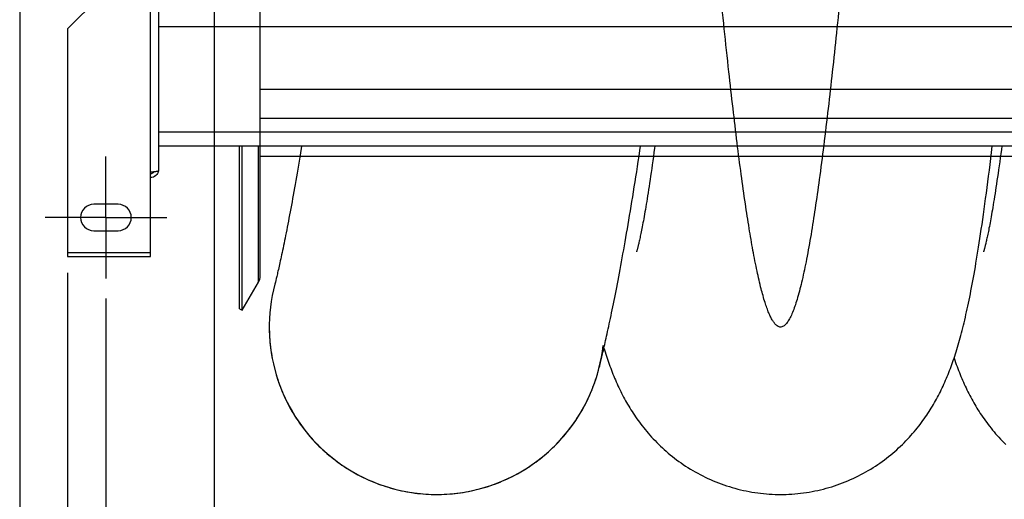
# Model space of a CAD drawing. Extents: x 0 to 594, y 0 to 420.
# Tile 7 of 33: x 231 to 279, y 48 to 71. Entities that reach past the tile are written whole.
import ezdxf

# ---------------------------------------------------------------- set-up
doc = ezdxf.new("R2010")
doc.units = 0
doc.header["$LTSCALE"] = 32.67
doc.linetypes.add('CENTER', pattern=[0.6, 0.375, -0.075, 0.075, -0.075])
doc.layers.get('0').update_dxf_attribs({"linetype": 'CONTINUOUS'})
for name, color, linetype in [('110528_DXF_CONTINUOUS_LINE', 7, 'CONTINUOUS'), ('110528_DXF_DIMENSION', 7, 'CONTINUOUS'), ('110534_DXF_AXIS', 7, 'CONTINUOUS'), ('110534_DXF_CONTINUOUS_LINE', 7, 'CONTINUOUS'), ('110653_DXF_CONTINUOUS_LINE', 7, 'CONTINUOUS'), ('110803_DXF_CONTINUOUS_LINE', 7, 'CONTINUOUS'), ('ASE_125_150-15_DXF_DIMENSI', 7, 'CONTINUOUS'), ('HOSE_125_150DXF_CONTINUOUS', 7, 'CONTINUOUS')]:
    doc.layers.add(name, color=color, linetype=linetype)
doc.styles.get("Standard").update_dxf_attribs({"font": 'txt', "width": 0.7})
doc.dimstyles.new('DIMSTYLE_2', dxfattribs={"dimtxt": 3.5, "dimasz": 3, "dimexe": 1.5, "dimexo": 1, "dimgap": 0.875, "dimtad": 1, "dimdec": 3, "dimlfac": 10, "dimtxsty": 'STANDARD', "dimblk": '_ARROW_FILLED', "dimblk1": '_ARROW_FILLED', "dimblk2": '_ARROW_FILLED', "dimcen": 0.09, "dimazin": 3, "dimtp": 1.2, "dimtm": 1.2, "dimtfac": 1, "dimtdec": 3, "dimtofl": 0, "dimtmove": 0, "dimatfit": 3, "dimtolj": 1})

# ---------------------------------------------------------------- blocks, each defined once
blk = doc.blocks.new('_ARROW_FILLED')
at = {"color": 0, "linetype": 'BYBLOCK'}
blk.add_solid([(0, 0), (-1, 0.167), (-1, -0.167)], dxfattribs=at)
blk = doc.blocks.new('*D3')
at = {"layer": 'ASE_125_150-15_DXF_DIMENSI', "color": 2, "linetype": 'CONTINUOUS'}
for p, q in [((234.927, 57.738), (234.927, 34.588)), ((372.327, 57.738), (372.327, 34.588)), ((234.927, 36.088), (303.627, 36.088)), ((372.327, 36.088), (303.627, 36.088))]:
    blk.add_line(p, q, dxfattribs=at)
at = {"layer": 'ASE_125_150-15_DXF_DIMENSI', "color": 2, "linetype": 'CONTINUOUS', "xscale": 3, "yscale": 3, "zscale": 3, "rotation": 180}
blk.add_blockref('_ARROW_FILLED', (234.927, 36.088), dxfattribs=at)
at = {"layer": 'ASE_125_150-15_DXF_DIMENSI', "color": 2, "linetype": 'CONTINUOUS', "xscale": 3, "yscale": 3, "zscale": 3}
blk.add_blockref('_ARROW_FILLED', (372.327, 36.088), dxfattribs=at)
at = {"layer": 'ASE_125_150-15_DXF_DIMENSI', "color": 2, "linetype": 'CONTINUOUS', "insert": (303.627, 40.463), "char_height": 3.5, "width": 15, "attachment_point": 2}
blk.add_mtext('1374', dxfattribs=at)
blk = doc.blocks.new('*D4')
at = {"layer": 'ASE_125_150-15_DXF_DIMENSI', "color": 2, "linetype": 'CONTINUOUS'}
for p, q in [((233.027, 59.011), (233.027, 24.588)), ((374.227, 59.011), (374.227, 24.588)), ((233.027, 26.088), (303.627, 26.088)), ((374.227, 26.088), (303.627, 26.088))]:
    blk.add_line(p, q, dxfattribs=at)
at = {"layer": 'ASE_125_150-15_DXF_DIMENSI', "color": 2, "linetype": 'CONTINUOUS', "xscale": 3, "yscale": 3, "zscale": 3, "rotation": 180}
blk.add_blockref('_ARROW_FILLED', (233.027, 26.088), dxfattribs=at)
at = {"layer": 'ASE_125_150-15_DXF_DIMENSI', "color": 2, "linetype": 'CONTINUOUS', "xscale": 3, "yscale": 3, "zscale": 3}
blk.add_blockref('_ARROW_FILLED', (374.227, 26.088), dxfattribs=at)
at = {"layer": 'ASE_125_150-15_DXF_DIMENSI', "color": 2, "linetype": 'CONTINUOUS', "insert": (303.627, 30.463), "char_height": 3.5, "width": 14.25, "attachment_point": 2}
blk.add_mtext('1412', dxfattribs=at)
blk = doc.blocks.new('*D7')
at = {"layer": 'ASE_125_150-15_DXF_DIMENSI', "color": 2, "linetype": 'CONTINUOUS'}
for p, q in [((230.677, 78.363), (230.677, 14.588)), ((382.277, 73.18), (382.277, 14.588)), ((230.677, 16.088), (306.477, 16.088)), ((382.277, 16.088), (306.477, 16.088))]:
    blk.add_line(p, q, dxfattribs=at)
at = {"layer": 'ASE_125_150-15_DXF_DIMENSI', "color": 2, "linetype": 'CONTINUOUS', "xscale": 3, "yscale": 3, "zscale": 3, "rotation": 180}
blk.add_blockref('_ARROW_FILLED', (230.677, 16.088), dxfattribs=at)
at = {"layer": 'ASE_125_150-15_DXF_DIMENSI', "color": 2, "linetype": 'CONTINUOUS', "xscale": 3, "yscale": 3, "zscale": 3}
blk.add_blockref('_ARROW_FILLED', (382.277, 16.088), dxfattribs=at)
at = {"layer": 'ASE_125_150-15_DXF_DIMENSI', "color": 2, "linetype": 'CONTINUOUS', "insert": (306.477, 20.463), "char_height": 3.5, "width": 13.875, "attachment_point": 2}
blk.add_mtext('1516', dxfattribs=at)

msp = doc.modelspace()

# ---------------------------------------------------------------- linework, layer by layer
at = {"layer": '110528_DXF_CONTINUOUS_LINE', "color": 3, "linetype": 'CONTINUOUS'}
msp.add_line((241.50888, 57.23774), (241.50888, 65.24741), dxfattribs=at)
at = {"layer": '110528_DXF_CONTINUOUS_LINE', "color": 7, "linetype": 'CONTINUOUS'}
for p, q in [((241.63879, 57.16274), (241.63879, 65.24741)), ((242.52491, 58.87171), (242.52491, 65.24741)), ((241.63879, 57.16274), (242.43783, 58.54671)), ((241.50888, 57.23774), (241.63879, 57.16274))]:
    msp.add_line(p, q, dxfattribs=at)
at = {"layer": '110528_DXF_CONTINUOUS_LINE', "color": 9, "linetype": 'CONTINUOUS'}
msp.add_line((242.43783, 58.54671), (242.43783, 65.24741), dxfattribs=at)
at = {"layer": '110528_DXF_CONTINUOUS_LINE', "color": 7, "linetype": 'CONTINUOUS'}
msp.add_arc((241.87491, 58.87171), 0.65, 330, 360, dxfattribs=at)
at = {"layer": '110528_DXF_DIMENSION', "color": 2, "linetype": 'CONTINUOUS'}
msp.add_line((240.27716, 45.98831), (240.27716, 128.48716), dxfattribs=at)
at = {"layer": '110534_DXF_AXIS', "color": 7, "linetype": 'CENTER'}
for q in [(234.92716, 64.73775), (231.92715, 61.73774), (234.92716, 58.73773), (237.92717, 61.73774)]:
    msp.add_line((234.92716, 61.73774), q, dxfattribs=at)
at = {"layer": '110534_DXF_CONTINUOUS_LINE', "color": 3, "linetype": 'CONTINUOUS'}
for p, q in [((237.52716, 64.04569), (237.52716, 74.73774)), ((233.02716, 71.03243), (236.02716, 74.03243)), ((233.02716, 71.03243), (233.02716, 59.81107)), ((237.12716, 59.81107), (237.12716, 63.98548)), ((235.52716, 62.38774), (234.32716, 62.38774)), ((234.32716, 61.08774), (235.52716, 61.08774)), ((233.02716, 59.81108), (237.12716, 59.81108))]:
    msp.add_line(p, q, dxfattribs=at)
at = {"layer": '110534_DXF_CONTINUOUS_LINE', "color": 9, "linetype": 'CONTINUOUS'}
for p, q in [((237.12716, 63.98548), (237.12716, 74.22639)), ((233.02716, 60.01108), (237.12716, 60.01108))]:
    msp.add_line(p, q, dxfattribs=at)
at = {"layer": '110534_DXF_CONTINUOUS_LINE', "color": 3, "linetype": 'CONTINUOUS'}
for centre, radius, start, end in [((237.13572, 64.10307), 0.39145, 349.890846, 350.655354), ((234.32716, 61.73774), 0.65, 90, 270), ((235.52716, 61.73774), 0.65, 270, 90)]:
    msp.add_arc(centre, radius, start, end, dxfattribs=at)
for points, knots in [([(237.12716, 63.98548), (237.1782, 63.99037), (237.25235, 63.99746), (237.34656, 64.00756), (237.40659, 64.01494), (237.45535, 64.02193), (237.49308, 64.02949), (237.51435, 64.03507), (237.52716, 64.0421), (237.52716, 64.04569)], [0, 0, 0, 0, 0.37771184, 0.54853637, 0.69852876, 0.82207755, 0.91471109, 0.97358369, 1, 1, 1, 1]), ([(237.52109, 64.03436), (237.50521, 63.94532), (237.40581, 63.77282), (237.21825, 63.70749), (237.12716, 63.70749)], [0, 0, 0, 0, 0.49822857, 1, 1, 1, 1])]:
    msp.add_open_spline(points, degree=3, knots=knots, dxfattribs=at)
at = {"layer": '110534_DXF_CONTINUOUS_LINE', "color": 7, "linetype": 'CONTINUOUS'}
msp.add_open_spline([(237.12716, 63.90526), (237.16134, 63.90526), (237.23073, 63.92313), (237.28198, 63.97332), (237.29941, 64.00253)], degree=3, knots=[0, 0, 0, 0, 0.50119096, 1, 1, 1, 1], dxfattribs=at)
at = {"layer": '110653_DXF_CONTINUOUS_LINE', "color": 9, "linetype": 'CONTINUOUS'}
for p, q in [((242.52491, 64.73774), (242.52491, 89.41992)), ((242.52491, 68.06681), (342.32491, 68.06681)), ((342.32491, 64.73774), (242.52491, 64.73774))]:
    msp.add_line(p, q, dxfattribs=at)
at = {"layer": '110653_DXF_CONTINUOUS_LINE', "color": 3, "linetype": 'CONTINUOUS'}
for p, q in [((244.48578, 64.73774), (242.52491, 64.73774)), ((261.89883, 64.73774), (261.1915, 64.73774)), ((278.99617, 64.73774), (278.53528, 64.73774))]:
    msp.add_line(p, q, dxfattribs=at)
at = {"layer": '110803_DXF_CONTINUOUS_LINE', "color": 9, "linetype": 'CONTINUOUS'}
for p, q in [((369.72716, 71.13774), (237.52716, 71.13774)), ((369.72716, 65.94741), (237.52716, 65.94741))]:
    msp.add_line(p, q, dxfattribs=at)
at = {"layer": '110803_DXF_CONTINUOUS_LINE', "color": 7, "linetype": 'CONTINUOUS'}
msp.add_line((369.72716, 65.24741), (237.52716, 65.24741), dxfattribs=at)
at = {"layer": 'HOSE_125_150DXF_CONTINUOUS', "color": 9, "linetype": 'CONTINUOUS'}
for p, q in [((242.52491, 64.73774), (242.52491, 109.60274)), ((242.52491, 68.06681), (342.32491, 68.06681)), ((242.52491, 66.63157), (364.52491, 66.63157)), ((342.32491, 64.73774), (242.52491, 64.73774))]:
    msp.add_line(p, q, dxfattribs=at)
at = {"layer": 'HOSE_125_150DXF_CONTINUOUS', "color": 7, "linetype": 'CONTINUOUS'}
for p, q in [((243.31694, 58.72477), (243.29453, 58.63158)), ((243.34272, 58.83362), (243.31694, 58.72477)), ((243.26058, 58.49335), (243.24922, 58.44807)), ((243.27562, 58.55408), (243.26058, 58.49335)), ((243.29453, 58.63158), (243.27562, 58.55408)), ((259.21264, 54.27367), (259.23124, 54.34556)), ((259.23124, 54.34556), (259.2538, 54.43435)), ((259.2538, 54.43435), (259.27963, 54.53767)), ((259.16409, 54.09453), (259.19707, 54.21473)), ((259.19707, 54.21473), (259.21264, 54.27367))]:
    msp.add_line(p, q, dxfattribs=at)
for points in [[(244.56981, 65.24741), (244.55085, 65.13126), (244.51663, 64.92344), (244.4826, 64.7186), (244.44876, 64.51667), (244.41514, 64.31775), (244.38177, 64.12204), (244.3487, 63.92956), (244.3159, 63.7403), (244.28341, 63.55434), (244.25126, 63.37186), (244.21944, 63.19268), (244.18787, 63.01643), (244.15657, 62.84304), (244.12556, 62.6726), (244.09481, 62.50495), (244.06434, 62.3401), (244.03414, 62.17811), (244.00424, 62.01894), (243.9746, 61.86247), (243.94528, 61.70889), (243.91635, 61.5585), (243.88783, 61.41143), (243.85973, 61.26761), (243.83204, 61.12699), (243.80479, 60.98969), (243.77798, 60.85566), (243.75158, 60.7247), (243.72558, 60.5967), (243.70004, 60.47185), (243.67499, 60.35041), (243.65048, 60.23243), (243.6265, 60.11793), (243.60311, 60.00704), (243.58031, 59.8998), (243.55812, 59.79617), (243.53655, 59.69619), (243.51565, 59.59997), (243.49539, 59.50742), (243.47575, 59.41832), (243.45675, 59.33272), (243.4384, 59.25068), (243.42069, 59.1721), (243.40364, 59.09702), (243.38729, 59.02556), (243.37167, 58.95778), (243.3568, 58.89378), (243.34272, 58.83362)], [(259.27963, 54.53767), (259.29386, 54.59529), (259.30892, 54.65677), (259.32479, 54.72203), (259.34143, 54.79095), (259.35882, 54.86354), (259.37697, 54.93984), (259.39585, 55.01977), (259.41543, 55.10327), (259.43573, 55.1904), (259.45671, 55.28111), (259.47834, 55.37529), (259.50059, 55.47283), (259.52341, 55.5736), (259.54679, 55.67756), (259.57073, 55.78478), (259.59519, 55.8951), (259.62016, 56.00854), (259.64571, 56.12549), (259.67185, 56.24604), (259.69854, 56.37006), (259.7258, 56.49767), (259.75365, 56.62898), (259.78205, 56.7639), (259.81096, 56.90229), (259.84038, 57.04415), (259.87029, 57.18944), (259.90061, 57.33788), (259.9313, 57.48929), (259.96238, 57.64378), (259.99385, 57.80145), (260.02572, 57.96226), (260.05795, 58.12621), (260.0906, 58.29352), (260.12367, 58.46435), (260.15712, 58.63852), (260.19088, 58.8157), (260.22493, 58.99579), (260.25927, 59.17885), (260.29387, 59.3648), (260.32872, 59.55352), (260.36381, 59.74505), (260.39915, 59.93956), (260.43472, 60.13696), (260.47053, 60.33729), (260.50665, 60.54097), (260.54308, 60.74811), (260.57979, 60.95861), (260.6168, 61.17256), (260.65411, 61.39011), (260.69168, 61.61112), (260.72947, 61.83526), (260.76744, 62.06241), (260.8056, 62.29268), (260.84395, 62.52602), (260.88245, 62.76234), (260.9211, 63.0017), (260.95991, 63.24423), (260.99887, 63.48988), (261.03797, 63.73869), (261.07725, 63.99089), (261.1167, 64.24652), (261.15632, 64.50556), (261.19611, 64.76813), (261.23606, 65.0343), (261.26774, 65.24741)], [(261.9673, 65.24741), (261.95503, 65.15463), (261.92676, 64.94361), (261.89877, 64.73729), (261.87106, 64.53565), (261.84364, 64.33866), (261.81659, 64.14701), (261.78994, 63.96068), (261.76368, 63.77956), (261.73788, 63.60408), (261.71257, 63.43436), (261.68773, 63.2701), (261.66336, 63.11116), (261.63945, 62.95751), (261.61601, 62.80901), (261.59301, 62.66538), (261.57045, 62.52654), (261.54833, 62.39242), (261.52664, 62.2628), (261.50538, 62.1376), (261.48455, 62.01678), (261.46415, 61.90016), (261.44415, 61.78765), (261.42459, 61.67923), (261.40547, 61.57488), (261.38679, 61.47453), (261.36856, 61.37812), (261.3508, 61.28568), (261.33352, 61.19714), (261.31671, 61.11243), (261.3004, 61.03153), (261.28459, 60.9544), (261.26929, 60.88094), (261.25449, 60.811), (261.24018, 60.74453), (261.22637, 60.68145), (261.21306, 60.62163), (261.20024, 60.56498), (261.18793, 60.51148), (261.17612, 60.46105), (261.16483, 60.41363), (261.15406, 60.36919), (261.14383, 60.32773), (261.13415, 60.28917), (261.12503, 60.2535), (261.11651, 60.22077), (261.1086, 60.19092), (261.10131, 60.16391), (261.09467, 60.13977), (261.08869, 60.11845), (261.08339, 60.09988), (261.07879, 60.08408), (261.07491, 60.07098), (261.07176, 60.06054), (261.06934, 60.0527), (261.06808, 60.04868)], [(268.16583, 48.08775), (268.29395, 48.08872), (268.43717, 48.09209), (268.5803, 48.09787), (268.72331, 48.10607), (268.86615, 48.11668), (269.00876, 48.1297), (269.15111, 48.14511), (269.29315, 48.16292), (269.43483, 48.18311), (269.57611, 48.20568), (269.71695, 48.23062), (269.85729, 48.25791), (269.99709, 48.28754), (270.13632, 48.3195), (270.27489, 48.35377), (270.41279, 48.39033), (270.54996, 48.42918), (270.68634, 48.47027), (270.82189, 48.5136), (270.95657, 48.55913), (271.09031, 48.60685), (271.22308, 48.65672), (271.35485, 48.70872), (271.48553, 48.76281), (271.61511, 48.81898), (271.74356, 48.87718), (271.87075, 48.93735), (271.99666, 48.99946), (272.12127, 49.06348), (272.24441, 49.1293), (272.36605, 49.19688), (272.48618, 49.26617), (272.60467, 49.33708), (272.72151, 49.40955), (272.83668, 49.48355), (272.95011, 49.55898), (273.0618, 49.63581), (273.17174, 49.71398), (273.27984, 49.79339), (273.38613, 49.874), (273.49057, 49.95576), (273.59306, 50.0385), (273.69359, 50.12218), (273.79217, 50.20675), (273.8887, 50.29206), (273.98315, 50.37799), (274.07559, 50.46456), (274.1661, 50.55177), (274.2547, 50.63956), (274.3414, 50.72791), (274.42634, 50.81687), (274.50961, 50.9065), (274.59115, 50.99668), (274.67087, 51.08725), (274.74883, 51.17822), (274.82504, 51.26952), (274.89931, 51.36087), (274.97168, 51.45223), (275.04219, 51.54356), (275.11072, 51.63462), (275.17729, 51.72532), (275.24196, 51.81567), (275.30472, 51.90553), (275.36551, 51.99471), (275.42448, 52.08332), (275.48191, 52.17169), (275.53781, 52.25977), (275.59224, 52.34755), (275.64551, 52.43548), (275.69765, 52.52356), (275.74867, 52.61177), (275.7988, 52.70048), (275.84812, 52.78977), (275.89658, 52.87959), (275.9443, 52.97009), (275.99135, 53.06144), (276.03767, 53.15352), (276.08318, 53.24612), (276.12788, 53.33926), (276.17181, 53.43296), (276.21488, 53.527), (276.25708, 53.62135), (276.29847, 53.71607), (276.33903, 53.81107), (276.37873, 53.90624), (276.41765, 54.00174), (276.45592, 54.09784), (276.49358, 54.19458), (276.53064, 54.29201), (276.56726, 54.3905), (276.60346, 54.49013), (276.63927, 54.59095), (276.67479, 54.69328), (276.7101, 54.79736), (276.74517, 54.90311), (276.77993, 55.01039), (276.81443, 55.11932), (276.84867, 55.22994), (276.88258, 55.34202), (276.91616, 55.45555), (276.94946, 55.57069), (276.98247, 55.68741), (277.01522, 55.80577), (277.04771, 55.92586), (277.07998, 56.04771), (277.11202, 56.17137), (277.14387, 56.29694), (277.17553, 56.42443), (277.20701, 56.55394), (277.23834, 56.68551), (277.2695, 56.8191), (277.3005, 56.95472), (277.33135, 57.09247), (277.36209, 57.23245), (277.39271, 57.37466), (277.42324, 57.5192), (277.45373, 57.66637), (277.4842, 57.81622), (277.51466, 57.96882), (277.54516, 58.12444), (277.5757, 58.28316), (277.6063, 58.44503), (277.637, 58.61034), (277.6678, 58.77911), (277.6987, 58.95147), (277.72978, 59.12778), (277.76102, 59.30808), (277.79244, 59.49251), (277.82413, 59.68167), (277.85608, 59.87563), (277.88831, 60.07453), (277.92093, 60.27907), (277.95392, 60.48942), (277.98731, 60.70566), (278.02116, 60.92848), (278.05555, 61.15842), (278.09041, 61.39524), (278.12566, 61.63841), (278.16132, 61.8883), (278.19736, 62.14479), (278.23356, 62.4064), (278.26993, 62.67318), (278.30646, 62.94519), (278.34295, 63.22086), (278.37938, 63.49989), (278.41577, 63.78255), (278.45204, 64.06805), (278.48817, 64.35614), (278.52418, 64.64697), (278.56007, 64.94038), (278.59716, 65.24741)], [(279.06468, 65.24741), (279.04384, 65.0904), (279.01577, 64.88165), (278.98793, 64.67726), (278.96033, 64.47728), (278.93307, 64.28233), (278.90614, 64.09236), (278.87956, 63.90731), (278.85341, 63.72779), (278.82771, 63.55375), (278.80245, 63.38507), (278.77772, 63.22218), (278.75353, 63.06516), (278.72987, 62.9137), (278.70674, 62.76768), (278.68413, 62.62703), (278.66204, 62.49159), (278.64045, 62.36107), (278.61935, 62.23538), (278.59875, 62.11441), (278.57862, 61.99792), (278.55896, 61.88579), (278.53978, 61.77796), (278.52104, 61.67423), (278.50277, 61.57452), (278.48495, 61.47876), (278.46758, 61.38676), (278.45065, 61.29843), (278.43416, 61.21374), (278.4181, 61.1325), (278.40247, 61.05464), (278.38728, 60.98013), (278.37253, 60.90888), (278.35822, 60.84085), (278.34436, 60.77598), (278.33095, 60.7142), (278.31799, 60.65548), (278.3055, 60.59976), (278.29348, 60.54698), (278.28193, 60.49709), (278.27086, 60.45005), (278.26028, 60.40581), (278.25019, 60.36433), (278.2406, 60.32556), (278.23153, 60.28947), (278.22298, 60.25603), (278.21497, 60.22519), (278.20749, 60.1969), (278.20056, 60.17113), (278.19418, 60.14782), (278.18838, 60.12697), (278.18315, 60.10851), (278.17851, 60.09242), (278.17448, 60.07868), (278.17107, 60.06726), (278.16829, 60.0581), (278.16615, 60.05119), (278.16502, 60.04759)], [(242.9761, 56.19778), (242.97783, 56.11837), (242.98248, 55.98439), (242.98932, 55.8504), (242.99834, 55.71647), (243.00954, 55.5826), (243.02292, 55.44899), (243.03845, 55.31576), (243.05614, 55.18286), (243.07598, 55.0503), (243.09797, 54.91812), (243.12209, 54.78635), (243.14835, 54.65498), (243.17675, 54.52402), (243.20727, 54.39353), (243.23991, 54.26355), (243.27466, 54.13409), (243.31152, 54.0052), (243.35046, 53.87692), (243.39149, 53.74929), (243.43459, 53.62233), (243.47975, 53.49609), (243.52695, 53.3706), (243.57618, 53.2459), (243.62743, 53.12201), (243.68069, 52.99898), (243.73594, 52.87684), (243.79316, 52.75561), (243.85234, 52.63534), (243.91347, 52.51604), (243.97653, 52.39775), (244.0415, 52.28051), (244.10836, 52.16433), (244.17711, 52.04926), (244.24772, 51.93532), (244.32016, 51.82254), (244.39444, 51.71095), (244.47051, 51.60058), (244.54837, 51.49146), (244.62799, 51.38362), (244.70936, 51.27709), (244.79245, 51.1719), (244.87723, 51.06806), (244.96369, 50.96562), (245.0518, 50.8646), (245.14154, 50.76502), (245.23289, 50.66692), (245.32582, 50.57031), (245.4203, 50.47522), (245.51632, 50.38168), (245.61385, 50.28972), (245.71286, 50.19935), (245.81332, 50.1106), (245.91521, 50.0235), (246.01851, 49.93806), (246.12317, 49.85431), (246.22919, 49.77227), (246.33652, 49.69197), (246.44515, 49.61342), (246.55503, 49.53665), (246.66615, 49.46167), (246.77848, 49.38851), (246.89197, 49.31718), (247.00661, 49.24771), (247.12237, 49.18011), (247.23921, 49.11439), (247.3571, 49.05059), (247.47601, 48.98871), (247.59591, 48.92876), (247.71677, 48.87078), (247.83855, 48.81476), (247.96123, 48.76074), (248.08477, 48.70871), (248.20914, 48.6587), (248.33431, 48.61071), (248.46024, 48.56476), (248.58689, 48.52087), (248.71425, 48.47904), (248.84227, 48.43928), (248.97092, 48.40161), (249.10016, 48.36604), (249.22996, 48.33257), (249.36029, 48.30121), (249.49111, 48.27198), (249.62239, 48.24487), (249.7541, 48.2199), (249.88619, 48.19708), (250.01863, 48.1764), (250.1514, 48.15788), (250.28444, 48.14152), (250.41774, 48.12732), (250.55124, 48.11529), (250.68493, 48.10543), (250.81876, 48.09774), (250.9527, 48.09223), (251.0867, 48.08889), (251.20463, 48.08776)], [(259.46132, 55.30118), (259.48712, 55.21619), (259.51967, 55.11131), (259.55255, 55.00762), (259.58579, 54.90508), (259.6194, 54.80363), (259.65346, 54.70307), (259.688, 54.60333), (259.72304, 54.50438), (259.75864, 54.40608), (259.79483, 54.3084), (259.83163, 54.21128), (259.8691, 54.11462), (259.90729, 54.01834), (259.94621, 53.92245), (259.98591, 53.82689), (260.02644, 53.73159), (260.06779, 53.63657), (260.10997, 53.54192), (260.15301, 53.44758), (260.19693, 53.35356), (260.24168, 53.25999), (260.28729, 53.16684), (260.3338, 53.07409), (260.38112, 52.98192), (260.42926, 52.89033), (260.47827, 52.79927), (260.52811, 52.70881), (260.57874, 52.61903), (260.63025, 52.52982), (260.68278, 52.44094), (260.73633, 52.35242), (260.79095, 52.26422), (260.84686, 52.17602), (260.90409, 52.08785), (260.96267, 51.99971), (261.02289, 51.91124), (261.08483, 51.8224), (261.1485, 51.73328), (261.21406, 51.64373), (261.28165, 51.55368), (261.35124, 51.46328), (261.42279, 51.37267), (261.49634, 51.28189), (261.57193, 51.19099), (261.64947, 51.10018), (261.72899, 51.00949), (261.81053, 50.91897), (261.89396, 50.82884), (261.9793, 50.73914), (262.06657, 50.64992), (262.15571, 50.5613), (262.24671, 50.47337), (262.3396, 50.38614), (262.43439, 50.29967), (262.53108, 50.21401), (262.62969, 50.1292), (262.73022, 50.04532), (262.83266, 49.9624), (262.93703, 49.8805), (263.04333, 49.79968), (263.15157, 49.71998), (263.26174, 49.64145), (263.37373, 49.56424), (263.48756, 49.48837), (263.6032, 49.41392), (263.72046, 49.34103), (263.8393, 49.26978), (263.95973, 49.20019), (264.08159, 49.13237), (264.20486, 49.06637), (264.32954, 49.0022), (264.45553, 48.93995), (264.58281, 48.87963), (264.71135, 48.82128), (264.84107, 48.76496), (264.97193, 48.71069), (265.10391, 48.65851), (265.23691, 48.60847), (265.3709, 48.56059), (265.50583, 48.51489), (265.64164, 48.47142), (265.77827, 48.43018), (265.91569, 48.39121), (266.05384, 48.35452), (266.19268, 48.32014), (266.33216, 48.28807), (266.47223, 48.25834), (266.61284, 48.23097), (266.75396, 48.20595), (266.89553, 48.18331), (267.03749, 48.16306), (267.17983, 48.1452), (267.32247, 48.12974), (267.46539, 48.1167), (267.60852, 48.10606), (267.75183, 48.09785), (267.89526, 48.09206), (268.03878, 48.0887), (268.16583, 48.08775)], [(276.71445, 54.81046), (276.71663, 54.80389), (276.75208, 54.69925), (276.78781, 54.59621), (276.82387, 54.49459), (276.86036, 54.39411), (276.89728, 54.29474), (276.93467, 54.19639), (276.97267, 54.09874), (277.01133, 54.00169), (277.05064, 53.90525), (277.0907, 53.80923), (277.13159, 53.7135), (277.17329, 53.61813), (277.21576, 53.52329), (277.25902, 53.42891), (277.3031, 53.33499), (277.34788, 53.24179), (277.39337, 53.14933), (277.4396, 53.05753), (277.48651, 52.96654), (277.53402, 52.8765), (277.58223, 52.78722), (277.63132, 52.69838), (277.68128, 52.61004), (277.73215, 52.52213), (277.78422, 52.43419), (277.83751, 52.34625), (277.89206, 52.25829), (277.94822, 52.16985), (278.00611, 52.08082), (278.0657, 51.99136), (278.12708, 51.90139), (278.19038, 51.81086), (278.25558, 51.71991), (278.32257, 51.62877), (278.3914, 51.53746), (278.4621, 51.44604), (278.53453, 51.35477), (278.60868, 51.26371), (278.68461, 51.17288), (278.76222, 51.08246), (278.84145, 50.99257), (278.92239, 50.90315), (279.00514, 50.81415), (279.08974, 50.72561), (279.17621, 50.63757), (279.26465, 50.54998)], [(251.20463, 48.08776), (251.32459, 48.08834), (251.45931, 48.09107), (251.59396, 48.09599), (251.72852, 48.10312), (251.86294, 48.11244), (251.99719, 48.12396), (252.13124, 48.13767), (252.26504, 48.15357), (252.39857, 48.17165), (252.53179, 48.1919), (252.66465, 48.21433), (252.79713, 48.23893), (252.92919, 48.26569), (253.0608, 48.2946), (253.19192, 48.32566), (253.32251, 48.35885), (253.45254, 48.39417), (253.58198, 48.43162), (253.71079, 48.47117), (253.83894, 48.51282), (253.96639, 48.55655), (254.09311, 48.60237), (254.21906, 48.65024), (254.34422, 48.70017), (254.46854, 48.75213), (254.592, 48.80612), (254.71456, 48.86212), (254.83619, 48.92011), (254.95686, 48.98008), (255.07653, 49.04202), (255.19517, 49.10589), (255.31275, 49.1717), (255.42925, 49.23942), (255.54461, 49.30903), (255.65883, 49.38052), (255.77186, 49.45386), (255.88367, 49.52903), (255.99425, 49.60602), (256.10355, 49.68481), (256.21156, 49.76538), (256.31824, 49.84771), (256.42357, 49.93177), (256.52752, 50.01754), (256.63006, 50.10501), (256.73115, 50.19413), (256.83075, 50.28488), (256.92885, 50.37723), (257.0254, 50.47115), (257.12037, 50.5666), (257.21375, 50.66356), (257.30554, 50.76204), (257.39571, 50.86199), (257.48423, 50.96341), (257.57113, 51.0663), (257.65636, 51.17063), (257.73991, 51.27638), (257.82178, 51.38356), (257.90196, 51.49217), (257.98041, 51.60216), (258.05708, 51.71346), (258.13197, 51.82608), (258.20503, 51.93996), (258.27615, 52.05492), (258.34533, 52.17094), (258.41253, 52.28798), (258.47768, 52.40583), (258.54075, 52.52448), (258.60176, 52.64387), (258.6606, 52.76381), (258.7173, 52.88425), (258.77186, 53.00515), (258.8242, 53.1263), (258.87436, 53.24768), (258.92234, 53.36922), (258.96807, 53.49063), (259.01153, 53.61175), (259.05281, 53.73266), (259.09198, 53.85344), (259.12907, 53.97409), (259.16409, 54.09453)]]:
    msp.add_lwpolyline(points, dxfattribs=at)
msp.add_arc((251.22491, 56.33774), 8.25, 165.179399, 353.652876, dxfattribs=at)
at = {"layer": 'HOSE_125_150DXF_CONTINUOUS', "color": 9, "linetype": 'CONTINUOUS'}
msp.add_open_spline([(351.32491, 66.96963), (351.12039, 68.7227), (350.70806, 72.61852), (350.124, 78.80535), (349.62365, 84.4458), (349.20203, 89.24141), (348.88403, 92.83183), (348.56571, 96.34638), (348.25727, 99.63772), (347.9326, 102.92986), (347.60785, 105.99942), (347.27469, 108.86692), (346.99146, 111.03849), (346.75272, 112.65334), (346.57673, 113.7396), (346.39654, 114.73741), (346.22184, 115.58484), (346.05978, 116.26464), (345.91089, 116.8036), (345.77904, 117.20289), (345.6672, 117.48222), (345.58784, 117.65459), (345.50852, 117.80101), (345.42919, 117.9215), (345.34962, 118.01619), (345.26763, 118.0866), (345.18117, 118.13082), (345.08915, 118.14292), (344.99779, 118.11973), (344.91227, 118.06592), (344.83063, 117.98647), (344.75118, 117.8829), (344.67186, 117.75349), (344.58987, 117.5929), (344.50576, 117.39935), (344.38446, 117.07763), (344.23607, 116.59884), (344.06544, 115.93397), (343.88854, 115.1272), (343.70683, 114.17507), (343.53146, 113.13785), (343.36454, 112.05163), (343.13465, 110.43272), (342.84506, 108.14405), (342.49254, 105.02047), (342.14112, 101.60235), (341.7795, 97.83863), (341.41721, 93.88021), (341.03537, 89.58144), (340.68006, 85.53555), (340.34175, 81.71709), (340.03297, 78.30073), (339.70782, 74.82778), (339.38258, 71.53104), (339.04882, 68.38414), (338.76627, 65.95285), (338.52928, 64.10325), (338.35284, 62.82138), (338.17199, 61.61355), (337.99375, 60.53771), (337.82443, 59.623), (337.6625, 58.84387), (337.49694, 58.15094), (337.34875, 57.62918), (337.22794, 57.27231), (337.14195, 57.04835), (337.05606, 56.85468), (336.96839, 56.6879), (336.87851, 56.54964), (336.78517, 56.44202), (336.6902, 56.36939), (336.59361, 56.3346), (336.4986, 56.33881), (336.40861, 56.37721), (336.32127, 56.44666), (336.23199, 56.54975), (336.14092, 56.68922), (336.04807, 56.86689), (335.95511, 57.08015), (335.82328, 57.43275), (335.66252, 57.96335), (335.47144, 58.73156), (335.27522, 59.66868), (335.09114, 60.68451), (334.92005, 61.7361), (334.75612, 62.83342), (334.58782, 64.05258), (334.35079, 65.89758), (334.04721, 68.50453), (333.69596, 71.83922), (333.33447, 75.53566), (332.97218, 79.44712), (332.59031, 83.71884), (332.21836, 87.95027), (331.84585, 92.17028), (331.48444, 96.18078), (331.10415, 100.2302), (330.724, 104.02558), (330.33414, 107.5719), (330.00233, 110.24867), (329.72156, 112.22381), (329.51554, 113.53258), (329.30484, 114.71575), (329.10688, 115.66909), (328.93141, 116.38408), (328.78263, 116.9043), (328.65073, 117.28737), (328.53868, 117.553), (328.45935, 117.71518), (328.38003, 117.85142), (328.30065, 117.96176), (328.22087, 118.04632), (328.13831, 118.1064), (328.05068, 118.13929), (327.95838, 118.13851), (327.8681, 118.10313), (327.78342, 118.03864), (327.70205, 117.94888), (327.62268, 117.83517), (327.54336, 117.69557), (327.42489, 117.44816), (327.27784, 117.05559), (327.10779, 116.48708), (326.93713, 115.80098), (326.76014, 114.97305), (326.5784, 113.9998), (326.40295, 112.9427), (326.23597, 111.83838), (326.00627, 110.19739), (325.71679, 107.8829), (325.36422, 104.73049), (325.01275, 101.28837), (324.6511, 97.50556), (324.2888, 93.53421), (323.90698, 89.22857), (323.54359, 85.09071), (323.18876, 81.09298), (322.85475, 77.41969), (322.50321, 73.71336), (322.1516, 70.23233), (321.84454, 67.44538), (321.5992, 65.4047), (321.41265, 63.95578), (321.22624, 62.61724), (321.03565, 61.36664), (320.84053, 60.21725), (320.64781, 59.22283), (320.46465, 58.40964), (320.29061, 57.75334), (320.13591, 57.276), (320.00364, 56.95131), (319.91075, 56.75882), (319.8179, 56.6019), (319.72483, 56.48035), (319.63072, 56.39391), (319.53131, 56.3418), (319.42381, 56.33217), (319.31577, 56.37237), (319.21301, 56.45569), (319.11551, 56.57558), (319.02076, 56.72956), (318.9279, 56.91599), (318.8349, 57.13798), (318.69648, 57.52113), (318.52434, 58.11246), (318.32462, 58.95291), (318.12422, 59.95028), (317.91652, 61.13716), (317.70326, 62.51534), (317.50746, 63.92278), (317.33043, 65.29736), (317.10259, 67.17419), (316.81438, 69.76098), (316.46148, 73.21213), (316.10946, 76.89538), (315.74752, 80.85995), (315.38529, 84.94125), (315.00369, 89.28462), (314.63145, 93.4842), (314.25874, 97.56722), (313.89816, 101.34079), (313.51907, 105.04001), (313.19241, 107.93166), (312.92343, 110.06953), (312.73245, 111.47729), (312.53677, 112.79645), (312.33555, 114.01325), (312.13482, 115.08133), (311.93055, 116.01358), (311.74924, 116.69864), (311.59431, 117.17141), (311.49157, 117.43953), (311.39621, 117.64917), (311.31038, 117.80753), (311.22452, 117.93558), (311.1365, 118.03545), (311.04465, 118.10579), (310.94578, 118.14162), (310.84475, 118.13572), (310.74708, 118.0892), (310.65278, 118.00669), (310.55965, 117.88913), (310.4668, 117.73625), (310.37073, 117.54131), (310.27216, 117.3018), (310.12922, 116.89577), (309.96176, 116.30715), (309.77308, 115.50559), (309.58151, 114.55563), (309.3847, 113.43801), (309.18328, 112.15098), (308.98158, 110.72539), (308.68897, 108.46935), (308.34707, 105.48693), (307.94717, 101.61872), (307.55546, 97.53117), (307.1424, 92.99152), (306.72998, 88.32176), (306.30634, 83.5024), (305.88367, 78.77948), (305.43931, 74.03518), (305.03284, 70.01373), (304.66482, 66.72833), (304.40295, 64.60964), (304.1886, 63.03871), (304.0257, 61.92978), (303.85873, 60.88685), (303.69071, 59.93982), (303.52706, 59.11815), (303.36543, 58.40371), (303.20033, 57.7787), (303.05189, 57.31622), (302.93039, 57.00788), (302.84449, 56.8202), (302.75868, 56.6629), (302.67102, 56.53328), (302.58067, 56.43277), (302.48537, 56.36389), (302.38604, 56.33239), (302.29073, 56.34235), (302.20446, 56.38403), (302.12403, 56.44992), (302.04442, 56.5416), (301.96233, 56.66313), (301.87824, 56.81667), (301.75601, 57.08316), (301.60732, 57.49464), (301.43719, 58.08023), (301.26054, 58.80729), (301.07905, 59.67985), (300.89889, 60.6701), (300.72292, 61.74927), (300.54543, 62.94286), (300.36319, 64.27638), (300.10618, 66.30591), (299.77748, 69.18334), (299.41782, 72.67154), (299.06568, 76.326), (298.73081, 79.96624), (298.37782, 83.9221), (298.02521, 87.93214), (297.66307, 92.0363), (297.30164, 96.05094), (296.92135, 100.10726), (296.5494, 103.82902), (296.23077, 106.74666), (295.98555, 108.80871), (295.79898, 110.2761), (295.61255, 111.63426), (295.4219, 112.90615), (295.22668, 114.07842), (295.03011, 115.11622), (294.83868, 115.98557), (294.67614, 116.60805), (294.54052, 117.04321), (294.43977, 117.32544), (294.33919, 117.56614), (294.23876, 117.76514), (294.13831, 117.9226), (294.03723, 118.03882), (293.93378, 118.11441), (293.8403, 118.14083), (293.76735, 118.13575), (293.68922, 118.11204), (293.59079, 118.04431), (293.48163, 117.91858), (293.38566, 117.76525), (293.29856, 117.59401), (293.21918, 117.41207), (293.13973, 117.2043), (293.02301, 116.86133), (292.87659, 116.34958), (292.70569, 115.63865), (292.5344, 114.81324), (292.35714, 113.84609), (292.17515, 112.73486), (291.99427, 111.51471), (291.8178, 110.22143), (291.56984, 108.27118), (291.25715, 105.54783), (290.87553, 101.87735), (290.50519, 98.02917), (290.13372, 93.97417), (289.77148, 89.89995), (289.38986, 85.55691), (289.00849, 81.24773), (288.61702, 76.94925), (288.22716, 72.87465), (287.88047, 69.51893), (287.59289, 66.96597), (287.38807, 65.27036), (287.19849, 63.81342), (287.02209, 62.55393), (286.84131, 61.37027), (286.65538, 60.27365), (286.46983, 59.30469), (286.28082, 58.45028), (286.11341, 57.81566), (285.97104, 57.37061), (285.87242, 57.10255), (285.77632, 56.87967), (285.68345, 56.6997), (285.59059, 56.5552), (285.49541, 56.44382), (285.39578, 56.36687), (285.2872, 56.33097), (285.1767, 56.3455), (285.07152, 56.40708), (284.97001, 56.50986), (284.86945, 56.65364), (284.76904, 56.83884), (284.66503, 57.07355), (284.55831, 57.36054), (284.40357, 57.84502), (284.22884, 58.51846), (284.03549, 59.40768), (283.84377, 60.42393), (283.64683, 61.60702), (283.44526, 62.95821), (283.24346, 64.44444), (282.95158, 66.77604), (282.59801, 69.94485), (282.17572, 74.13013), (281.7521, 78.64685), (281.30552, 83.63196), (280.89893, 88.26399), (280.52071, 92.53986), (280.18662, 96.23966), (279.83495, 99.98749), (279.48326, 103.52288), (279.12246, 106.86313), (278.81622, 109.41554), (278.55834, 111.33001), (278.36761, 112.63002), (278.17229, 113.83258), (277.97947, 114.88091), (277.79625, 115.74693), (277.62185, 116.45585), (277.4672, 116.97884), (277.33556, 117.34222), (277.24259, 117.56353), (277.14971, 117.74924), (277.05687, 117.8994), (276.96366, 118.01427), (276.86728, 118.09577), (276.76348, 118.14068), (276.6526, 118.13764), (276.54609, 118.08593), (276.44752, 117.99552), (276.35257, 117.87082), (276.25974, 117.71318), (276.16684, 117.51999), (276.07073, 117.28355), (275.97207, 117.00164), (275.82996, 116.53775), (275.65604, 115.85522), (275.45583, 114.91598), (275.24829, 113.78651), (275.03513, 112.46459), (274.83462, 111.0727), (274.6486, 109.66725), (274.47099, 108.23262), (274.28864, 106.66626), (274.03371, 104.35138), (273.70698, 101.15686), (273.32624, 97.15598), (272.93473, 92.84271), (272.54296, 88.40932), (272.13037, 83.71437), (271.72777, 79.20959), (271.32459, 74.88109), (270.995, 71.55074), (270.71918, 68.95535), (270.51191, 67.1086), (270.29936, 65.33564), (270.08574, 63.69151), (269.87767, 62.23043), (269.67165, 60.92398), (269.46103, 59.74325), (269.24452, 58.7042), (269.05607, 57.95529), (268.9016, 57.45248), (268.79022, 57.13914), (268.67641, 56.87071), (268.55897, 56.65034), (268.44147, 56.48656), (268.32901, 56.38494), (268.22474, 56.33935), (268.13247, 56.3344), (268.04169, 56.36444), (267.9507, 56.42845), (267.85898, 56.52799), (267.76608, 56.66461), (267.67323, 56.8367), (267.5803, 57.04439), (267.48725, 57.28762), (267.35603, 57.68026), (267.18879, 58.28356), (266.99281, 59.13897), (266.79841, 60.13511), (266.60827, 61.24254), (266.41615, 62.48687), (266.21891, 63.8935), (266.01698, 65.46185), (265.8149, 67.15137), (265.52534, 69.73146), (265.18439, 73.05203), (264.78333, 77.25602), (264.39147, 81.57114), (263.97855, 86.24449), (263.56608, 90.93911), (263.14261, 95.66709), (262.7209, 100.1795), (262.278, 104.58188), (261.90435, 107.91342), (261.60755, 110.25149), (261.41659, 111.64449), (261.22096, 112.94763), (261.01978, 114.1472), (260.81913, 115.19732), (260.61499, 116.11047), (260.43367, 116.77887), (260.27853, 117.23748), (260.17186, 117.50553), (260.06787, 117.7217), (259.96748, 117.88898), (259.86659, 118.01493), (259.76205, 118.1021), (259.6653, 118.13834), (259.58868, 118.13815), (259.51074, 118.11973), (259.41181, 118.05843), (259.30238, 117.93938), (259.19367, 117.77248), (259.0851, 117.55703), (258.97627, 117.29278), (258.86357, 116.96927), (258.74788, 116.58375), (258.58112, 115.94961), (258.39186, 115.0862), (258.18194, 113.96317), (257.97415, 112.70005), (257.76075, 111.24751), (257.5423, 109.60626), (257.32364, 107.81898), (257.09813, 105.83873), (256.86662, 103.67217), (256.55699, 100.61165), (256.17044, 96.53562), (255.71235, 91.4424), (255.22996, 85.95067), (254.89976, 82.21599), (254.72491, 80.28143)], degree=3, knots=[0, 0, 0, 0, 0.0073696, 0.01635708, 0.02594785, 0.03101374, 0.03645843, 0.04099837, 0.04574879, 0.05026162, 0.05481133, 0.05863708, 0.06231527, 0.06395489, 0.06545304, 0.06690991, 0.06818836, 0.06906536, 0.06982747, 0.07052263, 0.07081966, 0.0710834, 0.07131455, 0.07151435, 0.07168483, 0.07182934, 0.07196312, 0.07208445, 0.07220824, 0.07234859, 0.07250155, 0.07268183, 0.07289226, 0.07313453, 0.07343411, 0.07377298, 0.07456973, 0.07552552, 0.07663846, 0.07801788, 0.07957251, 0.08103061, 0.0826065, 0.08639999, 0.09066264, 0.09573162, 0.10074737, 0.1064504, 0.11232907, 0.11876758, 0.12340904, 0.12833554, 0.13309072, 0.13797376, 0.1421678, 0.14630421, 0.14819363, 0.14995387, 0.15170706, 0.15329297, 0.15450704, 0.15559109, 0.15661538, 0.15748132, 0.15785461, 0.15818826, 0.1584827, 0.15873871, 0.15897432, 0.15916975, 0.15933096, 0.15946855, 0.15958908, 0.15971888, 0.15987032, 0.16005135, 0.16028612, 0.16056426, 0.16088753, 0.16125691, 0.16213554, 0.16320052, 0.16456161, 0.16613255, 0.16751086, 0.1690101, 0.17076516, 0.17264965, 0.17677715, 0.18172367, 0.18665053, 0.19228521, 0.19812585, 0.20455826, 0.21002169, 0.21581503, 0.22137196, 0.22700441, 0.23174174, 0.23626866, 0.23826603, 0.24007166, 0.24180045, 0.24328367, 0.24413634, 0.24487388, 0.24554244, 0.24582633, 0.24607718, 0.24629584, 0.24648382, 0.24664359, 0.24677929, 0.246907, 0.24702743, 0.24715578, 0.24730482, 0.24746808, 0.24765994, 0.24788272, 0.2481378, 0.24880461, 0.24963023, 0.25061469, 0.25175582, 0.25316498, 0.25474832, 0.25622993, 0.25782838, 0.26166695, 0.2659689, 0.27107314, 0.2761141, 0.281836, 0.28772438, 0.29416288, 0.29918015, 0.30448255, 0.30956396, 0.31472536, 0.31909142, 0.32127107, 0.32330749, 0.32519126, 0.32691396, 0.32858951, 0.33005886, 0.33114293, 0.33206937, 0.33289338, 0.3332358, 0.33353258, 0.33378507, 0.33399587, 0.33416966, 0.33431492, 0.33445673, 0.33460608, 0.33478399, 0.33500329, 0.33524848, 0.33553759, 0.33587213, 0.33625294, 0.3372381, 0.33844146, 0.33985928, 0.34148515, 0.34347224, 0.34568203, 0.34741836, 0.34925918, 0.35357622, 0.35828605, 0.36374451, 0.36902565, 0.37490896, 0.380853, 0.38723126, 0.39251306, 0.39797256, 0.4030595, 0.40803993, 0.41012302, 0.41205643, 0.41397178, 0.41569123, 0.41720595, 0.41850902, 0.41967572, 0.4201628, 0.42058578, 0.42087395, 0.42112387, 0.42133711, 0.42151636, 0.42167769, 0.42181535, 0.421946, 0.42208879, 0.42225882, 0.42246515, 0.42271276, 0.42300439, 0.42337177, 0.42379354, 0.4248012, 0.42592506, 0.42723142, 0.42884703, 0.43066313, 0.4326706, 0.43485868, 0.44016201, 0.44520465, 0.45109636, 0.45730764, 0.46423826, 0.47067086, 0.47750851, 0.48403763, 0.49056738, 0.49438529, 0.49784146, 0.49948096, 0.50100541, 0.50252137, 0.50389105, 0.5050212, 0.50601939, 0.5069491, 0.50771979, 0.50804568, 0.50833247, 0.50858107, 0.50879306, 0.50898457, 0.50914268, 0.50927868, 0.50940975, 0.50953206, 0.50967386, 0.50984109, 0.51003735, 0.51028519, 0.51057121, 0.51126079, 0.51210944, 0.51311665, 0.51438411, 0.51583033, 0.51731899, 0.5189495, 0.52086887, 0.52293872, 0.52749139, 0.53296133, 0.53758077, 0.54282121, 0.54822535, 0.5541641, 0.55962974, 0.56542888, 0.57099503, 0.57664113, 0.58104637, 0.58324986, 0.58531183, 0.5872227, 0.58897392, 0.59068177, 0.59218465, 0.59338375, 0.59439819, 0.59486975, 0.59528656, 0.59564908, 0.59595831, 0.59621628, 0.59642703, 0.59659826, 0.59674432, 0.59682104, 0.59690088, 0.59708265, 0.59730993, 0.59759269, 0.59783576, 0.59811171, 0.59842112, 0.59876431, 0.59962417, 0.60064244, 0.60181684, 0.60314365, 0.60474776, 0.60651838, 0.60829391, 0.6101978, 0.61472712, 0.61973961, 0.62560633, 0.63086935, 0.63674215, 0.64268535, 0.64907363, 0.65480546, 0.66070793, 0.66616476, 0.66889164, 0.67143516, 0.67329613, 0.67502634, 0.67674539, 0.67829565, 0.67967039, 0.68086433, 0.68194903, 0.68240934, 0.68281494, 0.68314119, 0.68342219, 0.6836597, 0.68385684, 0.68403153, 0.68417921, 0.68432156, 0.68448243, 0.68467901, 0.6849208, 0.68521273, 0.68555741, 0.68599193, 0.68649062, 0.68768049, 0.6888951, 0.69028998, 0.69199818, 0.6939028, 0.69599409, 0.69826077, 0.70371426, 0.70930701, 0.71582506, 0.72265648, 0.73020571, 0.7352405, 0.7405801, 0.74571708, 0.75095831, 0.75541485, 0.75974525, 0.76169188, 0.76348078, 0.76523138, 0.76677872, 0.76793107, 0.76892694, 0.7698266, 0.77020653, 0.7705402, 0.77082839, 0.77107271, 0.77127604, 0.77144359, 0.77159573, 0.77173711, 0.77189199, 0.77207943, 0.77229104, 0.77254442, 0.77284205, 0.77318535, 0.77360965, 0.77408873, 0.77521081, 0.77654914, 0.77809808, 0.78000539, 0.78213977, 0.7839697, 0.78592497, 0.78817576, 0.79055415, 0.79564916, 0.80158387, 0.80733527, 0.81373325, 0.82016763, 0.82701463, 0.83261792, 0.83831952, 0.84098827, 0.84351597, 0.84607903, 0.84844417, 0.85043861, 0.85224113, 0.85396644, 0.85544601, 0.85667225, 0.8571892, 0.85764185, 0.85806021, 0.85840564, 0.85868232, 0.85889898, 0.85902919, 0.85914977, 0.85927588, 0.85942093, 0.85960979, 0.85983801, 0.86010917, 0.86042527, 0.86078743, 0.86119613, 0.86215348, 0.8634, 0.86485968, 0.86639077, 0.86809147, 0.87011673, 0.87232149, 0.87469408, 0.87722151, 0.88316221, 0.88863176, 0.89485494, 0.90125412, 0.90822137, 0.91453289, 0.92107484, 0.92714497, 0.93300771, 0.93507218, 0.93698579, 0.93887849, 0.94057421, 0.94206427, 0.94334196, 0.94448069, 0.94495376, 0.94536285, 0.94568454, 0.94595439, 0.94617586, 0.94635547, 0.94651734, 0.9465939, 0.94667246, 0.94684901, 0.94706903, 0.94734361, 0.94767811, 0.94807515, 0.94853604, 0.94910802, 0.94975538, 0.95127352, 0.9527974, 0.95452554, 0.95661819, 0.95892737, 0.96143886, 0.96413652, 0.96724928, 0.97053677, 0.97698094, 0.98434501, 0.99188933, 1, 1, 1, 1], dxfattribs=at)

# ---------------------------------------------------------------- dimensions: what is measured, and where the dimension line sits
at = {"layer": 'ASE_125_150-15_DXF_DIMENSI', "color": 2, "linetype": 'CONTINUOUS'}
for base, p1, p2, picture, middle in [((382.27716, 16.08773), (230.67716, 79.36274), (382.27716, 74.18004), '*D7', (305.97715, 16.08773)), ((374.22716, 26.08773), (233.02716, 60.01108), (374.22716, 60.01108), '*D4', (303.12717, 26.08773)), ((372.32716, 36.08773), (234.92716, 58.73773), (372.32716, 58.73773), '*D3', (303.12717, 36.08773))]:
    dim = msp.add_linear_dim(base=base, p1=p1, p2=p2, dimstyle='DIMSTYLE_2', dxfattribs=at)
    dim.commit()
    dim.dimension.update_dxf_attribs({"geometry": picture, "text_midpoint": middle, "dimtype": 160})

doc.saveas('drawing.dxf')
